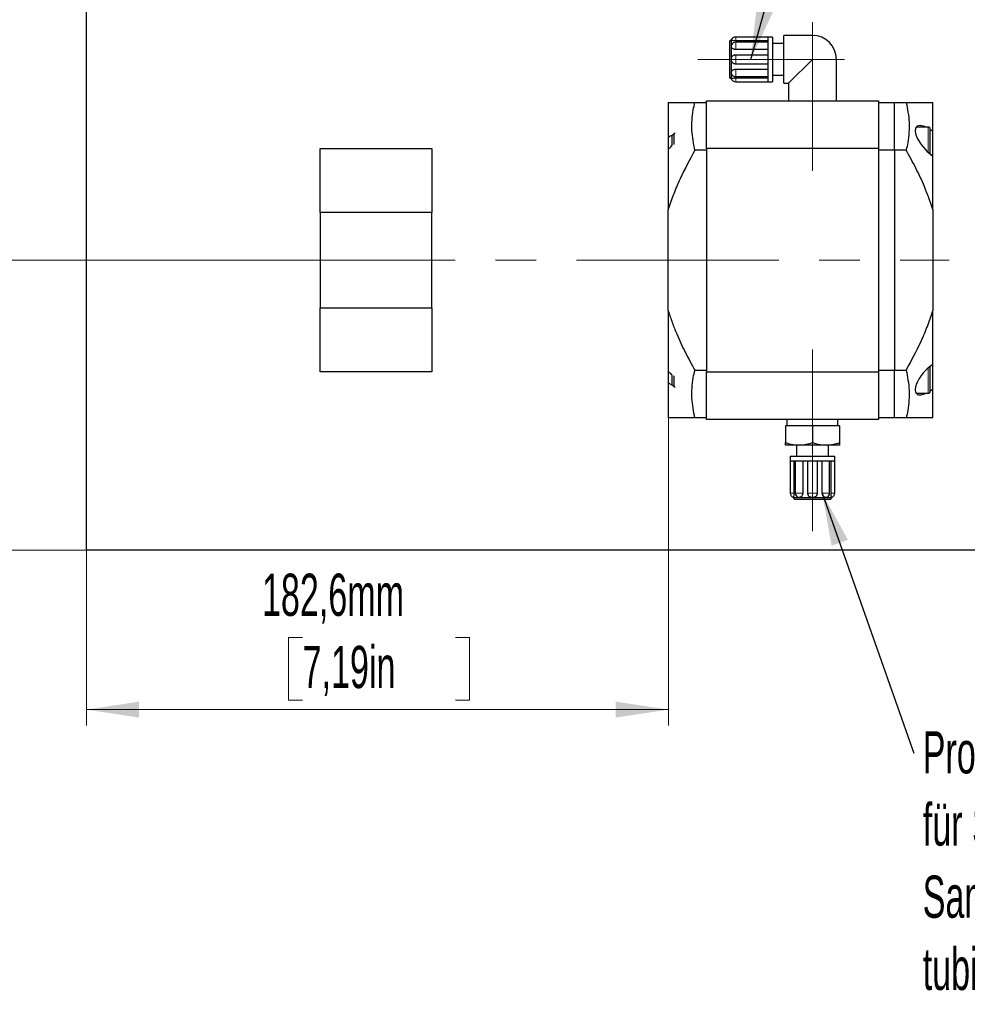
# Model space of a CAD drawing. Header units: millimetres. Extents: x 0 to 2100, y 0 to 1485.
# Tile 11 of 39: x 733 to 1031, y 608 to 917. Entities that reach past the tile are written whole.
import ezdxf

# ---------------------------------------------------------------- set-up
doc = ezdxf.new("R2010")
doc.units = ezdxf.units.MM
doc.header["$LTSCALE"] = 5
doc.linetypes.add('CENTERX2', pattern=[20.32, 12.7, -2.54, 2.54, -2.54])
doc.styles.add('SLDTEXTSTYLE0', font='TXT', dxfattribs={"width": 0.605})
doc.dimstyles.new('SLDDIMSTYLE0', dxfattribs={"dimtxt": 12.841593, "dimasz": 16.5, "dimexe": 0, "dimexo": 0.0625, "dimgap": 3.210398, "dimtad": 1, "dimrnd": 1e-09, "dimzin": 12, "dimdsep": 46, "dimtxsty": 'SLDTEXTSTYLE0', "dimsah": 1, "dimcen": 0.09, "dimadec": 0, "dimazin": 3, "dimtfac": 1, "dimtofl": 0, "dimtmove": 0, "dimatfit": 3, "dimfxl": 1, "dimfrac": 2, "dimtolj": 1, "dimtzin": 12, "dimarcsym": 0})
doc.dimstyles.new('SLDDIMSTYLE1', dxfattribs={"dimtxt": 12.841593, "dimasz": 16.5, "dimexe": 0, "dimexo": 0.0625, "dimgap": 3.210398, "dimtad": 1, "dimrnd": 1e-09, "dimzin": 12, "dimdsep": 46, "dimtxsty": 'SLDTEXTSTYLE0', "dimsah": 1, "dimcen": 0.09, "dimadec": 0, "dimazin": 3, "dimtfac": 1, "dimtmove": 0, "dimatfit": 0, "dimfxl": 1, "dimfrac": 2, "dimtolj": 1, "dimtzin": 12, "dimarcsym": 0})
doc.dimstyles.new('SLDDIMSTYLE3', dxfattribs={"dimtxt": 12.841593, "dimasz": 16.5, "dimexe": 0, "dimexo": 0.0625, "dimgap": 3.210398, "dimtad": 1, "dimrnd": 1e-09, "dimzin": 12, "dimdsep": 46, "dimtxsty": 'SLDTEXTSTYLE0', "dimsah": 1, "dimcen": 0.09, "dimadec": 0, "dimazin": 3, "dimtfac": 1, "dimtmove": 0, "dimatfit": 0, "dimfxl": 1, "dimfrac": 2, "dimtolj": 1, "dimtzin": 12, "dimarcsym": 0})
doc.dimstyles.new('SLDDIMSTYLE6', dxfattribs={"dimtxt": 0.18, "dimasz": 16.5, "dimexe": 0, "dimexo": 0.0625, "dimgap": 0, "dimtad": 0, "dimtih": 1, "dimtoh": 1, "dimdec": 0, "dimrnd": 1e-09, "dimzin": 0, "dimdsep": 46, "dimtxsty": 'Standard', "dimsah": 1, "dimcen": 0.09, "dimadec": 0, "dimazin": 0, "dimtfac": 16.5, "dimtdec": 0, "dimtofl": 0, "dimtmove": 0, "dimatfit": 3, "dimfxl": 1, "dimfrac": 2, "dimtolj": 1, "dimtzin": 0, "dimarcsym": 0})

# ---------------------------------------------------------------- blocks, each defined once
blk = doc.blocks.new('_D_1')
at = {"color": 7, "linetype": 'Continuous', "lineweight": 0}
for p, q in [((709.1, 960.74), (709.1, 1038.01)), ((686.44, 1024.3), (686.44, 1028.71)), ((686.44, 1028.71), (706.17, 1028.71)), ((706.17, 1028.71), (706.17, 1024.3)), ((686.44, 986.08), (686.44, 981.67)), ((706.17, 981.67), (706.17, 986.08)), ((686.44, 981.67), (706.17, 981.67)), ((754.47, 960.74), (704.1, 960.74)), ((709.1, 960.74), (709.1, 940.74)), ((1196.21, 940.74), (704.1, 940.74)), ((709.1, 940.74), (709.1, 908.74))]:
    blk.add_line(p, q, dxfattribs=at)
at = {"color": 7, "linetype": 'Continuous', "lineweight": 18}
for points in [[(709.1, 960.74), (711.6, 977.24), (706.6, 977.24)], [(709.1, 940.74), (706.6, 924.24), (711.6, 924.24)]]:
    blk.add_solid(points, dxfattribs=at)
at = {"color": 7, "linetype": 'Continuous', "lineweight": 18, "char_height": 13.229, "attachment_point": 1, "rotation": 90, "style": 'SLDTEXTSTYLE0'}
for s, insert in [('20mm', (666.45, 980.69)), ('0,8in', (689.11, 986.08))]:
    blk.add_mtext(s, dxfattribs=dict(at, insert=insert))
blk = doc.blocks.new('_D_3')
at = {"color": 7, "linetype": 'Continuous', "lineweight": 0}
for p, q in [((754.47, 960.74), (591.79, 960.74)), ((596.79, 841.74), (596.79, 960.74)), ((574.13, 923.61), (574.13, 928.02)), ((574.13, 928.02), (593.86, 928.02)), ((593.86, 928.02), (593.86, 923.61)), ((574.13, 875.59), (574.13, 871.18)), ((593.86, 871.18), (593.86, 875.59)), ((574.13, 871.18), (593.86, 871.18)), ((809.97, 841.74), (591.79, 841.74))]:
    blk.add_line(p, q, dxfattribs=at)
at = {"color": 7, "linetype": 'Continuous', "lineweight": 18}
for points in [[(596.79, 960.74), (594.29, 944.24), (599.29, 944.24)], [(596.79, 841.74), (599.29, 858.24), (594.29, 858.24)]]:
    blk.add_solid(points, dxfattribs=at)
at = {"color": 7, "linetype": 'Continuous', "lineweight": 18, "char_height": 13.229, "attachment_point": 1, "rotation": 90, "style": 'SLDTEXTSTYLE0'}
for s, insert in [('119mm', (554.14, 870.2)), ('4,69in', (576.8, 875.59))]:
    blk.add_mtext(s, dxfattribs=dict(at, insert=insert))
blk = doc.blocks.new('_D_4')
at = {"color": 7, "linetype": 'Continuous', "lineweight": 0}
for p, q in [((650.21, 960.74), (650.21, 1048.47)), ((627.55, 1034.75), (627.55, 1039.16)), ((627.55, 1039.16), (647.27, 1039.16)), ((647.27, 1039.16), (647.27, 1034.75)), ((627.55, 986.73), (627.55, 982.32)), ((647.27, 982.32), (647.27, 986.73)), ((627.55, 982.32), (647.27, 982.32)), ((754.47, 960.74), (645.21, 960.74)), ((650.21, 920.74), (650.21, 960.74)), ((704.1, 920.74), (645.21, 920.74)), ((650.21, 920.74), (650.21, 888.74)), ((754.47, 920.74), (714.1, 920.74))]:
    blk.add_line(p, q, dxfattribs=at)
at = {"color": 7, "linetype": 'Continuous', "lineweight": 18}
for points in [[(650.21, 960.74), (652.71, 977.24), (647.71, 977.24)], [(650.21, 920.74), (647.71, 904.24), (652.71, 904.24)]]:
    blk.add_solid(points, dxfattribs=at)
at = {"color": 7, "linetype": 'Continuous', "lineweight": 18, "char_height": 13.229, "attachment_point": 1, "rotation": 90, "style": 'SLDTEXTSTYLE0'}
for s, insert in [('40mm', (607.56, 986.24)), ('1,57in', (630.22, 986.73))]:
    blk.add_mtext(s, dxfattribs=dict(at, insert=insert))
blk = doc.blocks.new('_D_9')
at = {"color": 7, "linetype": 'Continuous', "lineweight": 0}
for p, q in [((754.47, 960.74), (538.11, 960.74)), ((543.11, 960.74), (543.11, 750.74)), ((520.45, 890.01), (520.45, 894.42)), ((520.45, 894.42), (540.17, 894.42)), ((540.17, 894.42), (540.17, 890.01)), ((520.45, 842), (520.45, 837.59)), ((540.17, 837.59), (540.17, 842)), ((520.45, 837.59), (540.17, 837.59)), ((754.47, 750.74), (538.11, 750.74))]:
    blk.add_line(p, q, dxfattribs=at)
at = {"color": 7, "linetype": 'Continuous', "lineweight": 18}
for points in [[(543.11, 960.74), (540.61, 944.24), (545.61, 944.24)], [(543.11, 750.74), (545.61, 767.24), (540.61, 767.24)]]:
    blk.add_solid(points, dxfattribs=at)
at = {"color": 7, "linetype": 'Continuous', "lineweight": 18, "char_height": 13.229, "attachment_point": 1, "rotation": 90, "style": 'SLDTEXTSTYLE0'}
for s, insert in [('210mm', (500.46, 836.61)), ('8,27in', (523.12, 842))]:
    blk.add_mtext(s, dxfattribs=dict(at, insert=insert))
blk = doc.blocks.new('_D_10')
at = {"color": 7, "linetype": 'Continuous', "lineweight": 0}
for p, q in [((937.07, 792.24), (937.07, 695.74)), ((754.47, 750.74), (754.47, 695.74)), ((822.25, 723.4), (817.84, 723.4)), ((817.84, 723.4), (817.84, 703.68)), ((870.27, 723.4), (874.68, 723.4)), ((874.68, 723.4), (874.68, 703.68)), ((817.84, 703.68), (822.25, 703.68)), ((874.68, 703.68), (870.27, 703.68)), ((937.07, 700.74), (754.47, 700.74))]:
    blk.add_line(p, q, dxfattribs=at)
at = {"color": 7, "linetype": 'Continuous', "lineweight": 18}
for points in [[(754.47, 700.74), (770.97, 698.24), (770.97, 703.24)], [(937.07, 700.74), (920.57, 703.24), (920.57, 698.24)]]:
    blk.add_solid(points, dxfattribs=at)
at = {"color": 7, "linetype": 'Continuous', "lineweight": 18, "char_height": 13.229, "attachment_point": 1, "style": 'SLDTEXTSTYLE0'}
for s, insert in [('182,6mm', (809.51, 743.39)), ('7,19in', (822.25, 720.73))]:
    blk.add_mtext(s, dxfattribs=dict(at, insert=insert))
blk = doc.blocks.new('SW_NOTE_0_1')
at = {"color": 0, "linetype": 'Continuous', "lineweight": 0, "char_height": 13.2292, "attachment_point": 1, "style": 'SLDTEXTSTYLE0'}
for s, insert in [('Proben-Zulauf G1/4"', (2.75, 6.85)), ('für Schlauch 4/6 mm', (2.75, -15.79)), ('Sample inlet G1/4" for', (2.75, -38.43)), ('tubing 4/6 mm', (2.75, -61.07))]:
    blk.add_mtext(s, dxfattribs=dict(at, insert=insert))

msp = doc.modelspace()

# ---------------------------------------------------------------- linework, layer by layer
at = {"color": 7, "linetype": 'Continuous', "lineweight": 25}
for p, q in [((754.467, 750.74), (754.467, 920.74)), ((968.317, 911.74), (958.231, 911.74)), ((969.817, 911.74), (968.317, 911.74)), ((968.317, 911.74), (968.317, 909.69)), ((969.817, 911.74), (969.817, 904.74)), ((982.317, 912.24), (973.317, 912.24)), ((973.317, 897.24), (973.317, 912.24)), ((956.817, 910.74), (956.317, 910.451)), ((956.317, 910.451), (956.317, 904.74)), ((956.817, 910.74), (956.817, 908.983)), ((956.817, 908.983), (956.906, 909.302)), ((956.817, 908.983), (956.817, 904.74)), ((968.317, 910.558), (958.231, 910.558)), ((968.317, 910.129), (958.231, 910.129)), ((968.317, 909.69), (968.317, 904.74)), ((973.317, 909.74), (969.817, 909.74)), ((968.317, 907.818), (958.231, 907.818)), ((958.231, 906.206), (968.317, 906.206)), ((956.317, 904.74), (956.317, 899.029)), ((956.817, 904.74), (956.817, 900.497)), ((968.317, 903.274), (958.231, 903.274)), ((968.317, 904.74), (968.317, 899.79)), ((969.817, 904.74), (969.817, 897.74)), ((974.817, 897.24), (982.317, 904.74)), ((989.817, 891.74), (989.817, 904.74)), ((956.317, 899.029), (956.817, 898.74)), ((956.817, 900.497), (956.817, 898.74)), ((956.907, 900.175), (956.817, 900.497)), ((958.231, 901.663), (968.317, 901.663)), ((958.231, 899.351), (968.317, 899.351)), ((958.231, 898.922), (968.317, 898.922)), ((968.317, 899.79), (968.317, 897.74)), ((969.817, 899.74), (973.317, 899.74)), ((958.231, 897.74), (968.317, 897.74)), ((968.317, 897.74), (969.817, 897.74)), ((973.317, 897.24), (974.817, 897.24)), ((974.817, 897.24), (974.817, 891.74)), ((937.067, 891.24), (937.067, 880.234)), ((945.403, 891.24), (949.067, 891.24)), ((949.067, 891.74), (1003.067, 891.74)), ((949.067, 876.74), (949.067, 891.74)), ((1003.067, 891.74), (1003.067, 876.74)), ((1003.067, 891.24), (1008.067, 891.24)), ((1008.067, 876.24), (1008.067, 891.24)), ((1008.067, 891.24), (1011.73, 891.24)), ((1020.067, 882.188), (1020.067, 891.24)), ((1018.667, 883.51), (1014.956, 883.51)), ((938.88, 881.51), (938.267, 880.896)), ((938.267, 877.756), (938.267, 880.896)), ((939.23, 881.51), (938.88, 881.51)), ((938.88, 878.035), (938.88, 881.51)), ((1020.067, 882.188), (1019.161, 882.723)), ((1019.267, 875.067), (1019.267, 882.91)), ((1020.067, 874.42), (1020.067, 882.188)), ((937.067, 880.234), (937.067, 876.692)), ((827.817, 876.74), (862.817, 876.74)), ((827.817, 856.74), (827.817, 876.74)), ((862.817, 876.74), (862.817, 856.74)), ((937.067, 876.7), (937.067, 857.67)), ((949.067, 876.24), (945.403, 876.24)), ((1003.067, 876.74), (949.067, 876.74)), ((949.067, 876.74), (949.067, 806.74)), ((1003.067, 876.74), (1003.067, 806.74)), ((1008.067, 876.24), (1003.067, 876.24)), ((1008.067, 876.24), (1008.067, 807.24)), ((1011.73, 876.24), (1008.067, 876.24)), ((1020.067, 857.67), (1020.067, 874.42)), ((862.817, 856.74), (827.817, 856.74)), ((827.817, 856.74), (827.817, 826.74)), ((862.817, 826.74), (862.817, 856.74)), ((937.067, 825.811), (937.067, 857.67)), ((1020.067, 857.67), (1020.067, 825.811)), ((827.817, 826.74), (862.817, 826.74)), ((827.817, 806.74), (827.817, 826.74)), ((862.817, 826.74), (862.817, 806.74)), ((937.067, 825.811), (937.067, 806.78)), ((1020.067, 809.06), (1020.067, 825.811)), ((862.817, 806.74), (827.817, 806.74)), ((937.067, 806.809), (937.067, 803.246)), ((945.403, 807.24), (949.067, 807.24)), ((949.067, 806.74), (1003.067, 806.74)), ((949.067, 791.74), (949.067, 806.74)), ((1003.067, 807.24), (1008.067, 807.24)), ((1003.067, 806.74), (1003.067, 791.74)), ((1008.067, 807.24), (1011.73, 807.24)), ((1008.067, 792.24), (1008.067, 807.24)), ((1019.267, 800.571), (1019.267, 808.448)), ((1020.067, 801.293), (1020.067, 809.06)), ((937.067, 803.246), (938.19, 802.614)), ((937.067, 803.246), (937.067, 792.24)), ((938.267, 802.584), (938.267, 805.726)), ((938.88, 801.971), (938.88, 805.446)), ((938.267, 802.584), (938.88, 801.971)), ((938.88, 801.971), (939.23, 801.971)), ((1019.267, 800.789), (1020.067, 801.293)), ((1020.067, 792.24), (1020.067, 801.293)), ((1014.926, 799.971), (1018.667, 799.971)), ((949.067, 792.24), (945.403, 792.24)), ((1003.067, 791.74), (949.067, 791.74)), ((974.317, 791.74), (974.317, 789.74)), ((990.317, 789.74), (990.317, 791.74)), ((1008.067, 792.24), (1003.067, 792.24)), ((1011.73, 792.24), (1008.067, 792.24)), ((973.817, 789.74), (973.817, 784.499)), ((982.317, 789.74), (973.817, 789.74)), ((982.317, 789.74), (982.317, 784.499)), ((990.817, 789.74), (982.317, 789.74)), ((990.817, 789.74), (990.817, 784.499)), ((978.067, 783.74), (973.817, 783.74)), ((977.317, 783.74), (977.317, 780.24)), ((986.567, 783.74), (978.067, 783.74)), ((990.817, 783.74), (986.567, 783.74)), ((987.317, 780.24), (987.317, 783.74)), ((975.317, 780.24), (975.317, 778.74)), ((975.317, 780.24), (989.317, 780.24)), ((975.317, 778.74), (975.317, 768.654)), ((975.317, 778.74), (977.367, 778.74)), ((976.499, 778.74), (976.499, 768.654)), ((976.928, 778.74), (976.928, 768.654)), ((977.367, 778.74), (982.317, 778.74)), ((979.239, 778.74), (979.239, 768.654)), ((980.851, 768.654), (980.851, 778.74)), ((982.317, 778.74), (987.266, 778.74)), ((983.783, 778.74), (983.783, 768.654)), ((985.394, 768.654), (985.394, 778.74)), ((987.266, 778.74), (989.317, 778.74)), ((987.706, 768.654), (987.706, 778.74)), ((988.135, 768.654), (988.135, 778.74)), ((989.317, 778.74), (989.317, 780.24)), ((989.317, 768.654), (989.317, 778.74)), ((976.317, 767.24), (976.605, 766.74)), ((976.317, 767.24), (978.074, 767.24)), ((976.605, 766.74), (988.028, 766.74)), ((978.074, 767.24), (977.755, 767.33)), ((978.074, 767.24), (982.317, 767.24)), ((982.317, 767.24), (986.559, 767.24)), ((986.885, 767.331), (986.559, 767.24)), ((986.559, 767.24), (988.317, 767.24)), ((988.028, 766.74), (988.317, 767.24)), ((1249.467, 750.74), (754.467, 750.74))]:
    msp.add_line(p, q, dxfattribs=at)
at = {"color": 7, "linetype": 'CENTERX2', "lineweight": 18}
for p, q in [((982.317, 869.74), (982.317, 916.44)), ((946.317, 904.74), (992.317, 904.74)), ((806.642, 841.74), (1025.221, 841.74)), ((982.317, 756.74), (982.317, 813.74))]:
    msp.add_line(p, q, dxfattribs=at)
at = {"color": 8, "linetype": 'Continuous', "lineweight": 18}
for p, q in [((958.231, 910.558), (958.231, 911.74)), ((982.317, 904.74), (982.317, 912.24)), ((958.231, 907.818), (958.231, 910.129)), ((958.231, 903.274), (958.231, 906.206)), ((989.817, 904.74), (982.317, 904.74)), ((958.231, 899.351), (958.231, 901.663)), ((958.231, 897.74), (958.231, 898.922)), ((1018.667, 875.495), (1018.667, 883.51)), ((1018.667, 799.971), (1018.667, 807.889)), ((976.499, 768.654), (975.317, 768.654)), ((979.239, 768.654), (976.928, 768.654)), ((983.783, 768.654), (980.851, 768.654)), ((987.706, 768.654), (985.394, 768.654)), ((989.317, 768.654), (988.135, 768.654))]:
    msp.add_line(p, q, dxfattribs=at)
at = {"color": 7, "linetype": 'Continuous', "lineweight": 25, "flags": 128}
msp.add_lwpolyline([(1017.833, 883.51), (1017.624, 883.633), (1016.082, 884.009), (1015.158, 883.774), (1014.69, 883.162), (1014.576, 882.161), (1014.804, 881.029), (1015.311, 879.779), (1016.386, 878.01), (1018.175, 875.953), (1020.067, 874.42), (1020.067, 874.42)], dxfattribs=at)
at = {"color": 7, "linetype": 'Continuous', "lineweight": 25}
for centre, radius, start, end in [((958.231, 910.24), 1.5, 90, 160.54561), ((982.317, 904.74), 7.5, 0, 90), ((958.231, 908.629), 1.5, 90, 153.07334), ((958.231, 900.851), 1.5, 206.96237, 270), ((958.231, 899.24), 1.5, 199.48945, 270), ((1018.667, 882.91), 0.6, 360, 90), ((1018.667, 800.571), 0.6, 270, 0), ((976.817, 768.654), 1.5, 180, 250.53064), ((978.428, 768.654), 1.5, 180, 243.05987), ((986.206, 768.654), 1.5, 297.25243, 0), ((987.817, 768.654), 1.5, 289.497, 0)]:
    msp.add_arc(centre, radius, start, end, dxfattribs=at)
for points, knots in [([(958.231, 910.558), (958.137, 910.56), (957.948, 910.562), (957.678, 910.584), (957.431, 910.615), (957.149, 910.662), (956.878, 910.724), (956.837, 910.735), (956.817, 910.74)], [0, 0, 0, 0, 0.1245943, 0.24924, 0.3738167, 0.4973804, 0.7481155, 1, 1, 1, 1]), ([(958.231, 907.818), (958.137, 907.822), (957.948, 907.832), (957.678, 907.911), (957.431, 908.028), (957.149, 908.236), (956.878, 908.566), (956.837, 908.844), (956.817, 908.983)], [0, 0, 0, 0, 0.1245943, 0.24924, 0.3738167, 0.4973804, 0.7481155, 1, 1, 1, 1]), ([(956.817, 904.74), (956.837, 904.931), (956.878, 905.313), (957.149, 905.719), (957.431, 905.965), (957.678, 906.1), (957.948, 906.19), (958.137, 906.201), (958.231, 906.206)], [0, 0, 0, 0, 0.2518842, 0.5026191, 0.6261316, 0.7507591, 0.8753793, 1, 1, 1, 1]), ([(958.231, 903.274), (958.137, 903.28), (957.948, 903.29), (957.678, 903.38), (957.431, 903.515), (957.149, 903.762), (956.878, 904.167), (956.837, 904.549), (956.817, 904.74)], [0, 0, 0, 0, 0.1245943, 0.24924, 0.3738167, 0.4973804, 0.7481155, 1, 1, 1, 1]), ([(956.817, 900.497), (956.837, 900.637), (956.878, 900.914), (957.149, 901.244), (957.431, 901.452), (957.678, 901.569), (957.948, 901.648), (958.137, 901.658), (958.231, 901.663)], [0, 0, 0, 0, 0.2518842, 0.5026191, 0.6261316, 0.7507591, 0.8753793, 1, 1, 1, 1]), ([(956.817, 898.74), (956.837, 898.746), (956.878, 898.757), (957.149, 898.818), (957.431, 898.866), (957.678, 898.896), (957.948, 898.918), (958.137, 898.921), (958.231, 898.922)], [0, 0, 0, 0, 0.2518842, 0.5026191, 0.6261316, 0.7507591, 0.8753793, 1, 1, 1, 1]), ([(937.067, 891.24), (937.46, 891.24), (938.248, 891.24), (939.987, 891.24), (942.31, 891.24), (944.371, 891.24), (945.403, 891.24)], [0, 0, 0, 0, 0.187289, 0.3750966, 0.6869515, 1, 1, 1, 1]), ([(945.403, 876.24), (945.001, 878.313), (944.393, 881.445), (944.479, 885.676), (944.806, 888.605), (945.224, 890.45), (945.403, 891.24)], [0, 0, 0, 0, 0.4156214, 0.6281631, 0.840713, 1, 1, 1, 1]), ([(1011.73, 891.24), (1012.132, 889.167), (1012.74, 886.035), (1012.655, 881.805), (1012.328, 878.875), (1011.909, 877.03), (1011.73, 876.24)], [0, 0, 0, 0, 0.4156214, 0.6281631, 0.840713, 1, 1, 1, 1]), ([(1011.73, 891.24), (1013.346, 891.24), (1015.779, 891.24), (1018.452, 891.24), (1019.528, 891.24), (1020.067, 891.24)], [0, 0, 0, 0, 0.49718031, 0.74862266, 1, 1, 1, 1]), ([(938.267, 880.854), (938.129, 880.816), (937.752, 880.712), (937.332, 880.42), (937.067, 880.234)], [0, 0, 0, 0, 0.36683674, 1, 1, 1, 1]), ([(937.067, 876.7), (937.46, 876.982), (937.884, 877.285), (938.241, 877.738), (938.267, 877.77)], [0, 0, 0, 0, 0.9285517, 1, 1, 1, 1]), ([(945.403, 876.24), (943.787, 873.27), (941.356, 868.8), (938.683, 862.54), (937.606, 859.295), (937.067, 857.67)], [0, 0, 0, 0, 0.4971804, 0.7480747, 1, 1, 1, 1]), ([(1020.067, 857.67), (1019.238, 860.082), (1017.719, 864.501), (1014.814, 870.659), (1012.76, 874.377), (1011.73, 876.24)], [0, 0, 0, 0, 0.375019, 0.6869127, 1, 1, 1, 1]), ([(937.067, 825.811), (937.46, 824.599), (938.248, 822.173), (939.987, 817.836), (942.31, 812.818), (944.371, 809.102), (945.403, 807.24)], [0, 0, 0, 0, 0.187289, 0.3750966, 0.6869515, 1, 1, 1, 1]), ([(1011.73, 807.24), (1013.346, 810.211), (1015.779, 814.684), (1018.452, 820.943), (1019.528, 824.188), (1020.067, 825.811)], [0, 0, 0, 0, 0.49718031, 0.74862266, 1, 1, 1, 1]), ([(938.267, 805.681), (938.129, 805.843), (937.752, 806.286), (937.332, 806.589), (937.067, 806.78)], [0, 0, 0, 0, 0.3668367, 1, 1, 1, 1]), ([(945.403, 792.24), (945.001, 794.313), (944.393, 797.445), (944.479, 801.676), (944.806, 804.605), (945.224, 806.45), (945.403, 807.24)], [0, 0, 0, 0, 0.4156214, 0.6281631, 0.840713, 1, 1, 1, 1]), ([(1011.73, 807.24), (1012.132, 805.167), (1012.74, 802.035), (1012.655, 797.805), (1012.328, 794.875), (1011.909, 793.03), (1011.73, 792.24)], [0, 0, 0, 0, 0.4156214, 0.6281631, 0.840713, 1, 1, 1, 1]), ([(1020.067, 809.06), (1019.234, 808.42), (1017.81, 807.325), (1016.146, 805.228), (1015.154, 803.486), (1014.628, 802.009), (1014.512, 800.84), (1014.761, 800.018), (1015.36, 799.503), (1016.362, 799.375), (1017.306, 799.768), (1017.791, 799.971)], [0, 0, 0, 0, 0.1945156, 0.3328533, 0.4381467, 0.5234008, 0.6090565, 0.6857975, 0.7644989, 0.8789667, 1, 1, 1, 1]), ([(945.403, 792.24), (943.787, 792.24), (941.356, 792.24), (938.683, 792.24), (937.606, 792.24), (937.067, 792.24)], [0, 0, 0, 0, 0.4971804, 0.7480747, 1, 1, 1, 1]), ([(1020.067, 792.24), (1019.238, 792.24), (1017.719, 792.24), (1014.814, 792.24), (1012.76, 792.24), (1011.73, 792.24)], [0, 0, 0, 0, 0.375019, 0.6869127, 1, 1, 1, 1]), ([(973.817, 784.499), (974.629, 784.254), (976.025, 783.833), (977.465, 783.767), (978.067, 783.74)], [0, 0, 0, 0, 0.5819524, 1, 1, 1, 1]), ([(973.817, 783.74), (973.817, 783.785), (973.817, 783.869), (973.817, 784.299), (973.817, 784.499)], [0, 0, 0, 0, 0.5352511, 1, 1, 1, 1]), ([(978.067, 783.74), (978.838, 783.785), (980.278, 783.869), (981.67, 784.299), (982.317, 784.499)], [0, 0, 0, 0, 0.5352511, 1, 1, 1, 1]), ([(982.317, 784.499), (983.129, 784.254), (984.525, 783.833), (985.965, 783.767), (986.567, 783.74)], [0, 0, 0, 0, 0.5819524, 1, 1, 1, 1]), ([(986.567, 783.74), (987.338, 783.785), (988.778, 783.869), (990.17, 784.299), (990.817, 784.499)], [0, 0, 0, 0, 0.5352511, 1, 1, 1, 1]), ([(990.817, 784.499), (990.817, 784.254), (990.817, 783.833), (990.817, 783.767), (990.817, 783.74)], [0, 0, 0, 0, 0.5819524, 1, 1, 1, 1]), ([(976.499, 768.654), (976.497, 768.56), (976.494, 768.372), (976.473, 768.102), (976.442, 767.855), (976.395, 767.572), (976.333, 767.302), (976.322, 767.261), (976.317, 767.24)], [0, 0, 0, 0, 0.1245943, 0.24924, 0.3738167, 0.4973804, 0.7481155, 1, 1, 1, 1]), ([(979.239, 768.654), (979.234, 768.56), (979.225, 768.372), (979.146, 768.102), (979.029, 767.855), (978.821, 767.572), (978.491, 767.302), (978.213, 767.261), (978.074, 767.24)], [0, 0, 0, 0, 0.12459429, 0.24923996, 0.37381671, 0.49738038, 0.74811549, 1, 1, 1, 1]), ([(982.317, 767.24), (982.125, 767.261), (981.744, 767.302), (981.338, 767.572), (981.092, 767.855), (980.957, 768.102), (980.867, 768.372), (980.856, 768.56), (980.851, 768.654)], [0, 0, 0, 0, 0.2518842, 0.5026191, 0.6261316, 0.7507591, 0.8753793, 1, 1, 1, 1]), ([(983.783, 768.654), (983.777, 768.56), (983.766, 768.372), (983.677, 768.102), (983.542, 767.855), (983.295, 767.572), (982.89, 767.302), (982.508, 767.261), (982.317, 767.24)], [0, 0, 0, 0, 0.1245943, 0.24924, 0.3738167, 0.4973804, 0.7481155, 1, 1, 1, 1]), ([(986.559, 767.24), (986.42, 767.261), (986.142, 767.302), (985.812, 767.572), (985.604, 767.855), (985.487, 768.102), (985.409, 768.372), (985.399, 768.56), (985.394, 768.654)], [0, 0, 0, 0, 0.2518842, 0.5026191, 0.6261316, 0.7507591, 0.8753793, 1, 1, 1, 1]), ([(988.317, 767.24), (988.311, 767.261), (988.3, 767.302), (988.239, 767.572), (988.191, 767.855), (988.161, 768.102), (988.139, 768.372), (988.136, 768.56), (988.135, 768.654)], [0, 0, 0, 0, 0.2518842, 0.5026191, 0.6261316, 0.7507591, 0.8753793, 1, 1, 1, 1])]:
    msp.add_open_spline(points, degree=3, knots=knots, dxfattribs=at)

# ---------------------------------------------------------------- block references
at = {"color": 7, "linetype": 'Continuous', "lineweight": 0}
msp.add_blockref('SW_NOTE_0_1', (1014.167, 687.102), dxfattribs=at)

# ---------------------------------------------------------------- dimensions: what is measured, and where the dimension line sits
at = {"color": 7, "linetype": 'Continuous', "lineweight": 18}
for base, p1, p2, dimstyle, picture, middle in [((650.213, 960.74), (754.467, 920.74), (754.467, 960.74), 'SLDDIMSTYLE3', '_D_4', (650.213, 1010.74)), ((709.105, 940.74), (754.467, 960.74), (1196.211, 940.74), 'SLDDIMSTYLE1', '_D_1', (709.105, 1005.187)), ((543.112, 750.74), (754.467, 960.74), (754.467, 750.74), 'SLDDIMSTYLE0', '_D_9', (543.112, 866.004)), ((596.795, 960.74), (809.967, 841.74), (754.467, 960.74), 'SLDDIMSTYLE0', '_D_3', (596.795, 899.598))]:
    dim = msp.add_linear_dim(base=base, p1=p1, p2=p2, angle=90, dimstyle=dimstyle, dxfattribs=at)
    dim.commit()
    dim.dimension.update_dxf_attribs({"geometry": picture, "text_midpoint": middle, "dimtype": 160})
dim = msp.add_linear_dim(base=(754.467, 700.74), p1=(937.067, 792.24), p2=(754.467, 750.74), dimstyle='SLDDIMSTYLE0', dxfattribs=at)
dim.commit()
dim.dimension.update_dxf_attribs({"geometry": '_D_10', "text_midpoint": (846.262, 700.74), "dimtype": 160})

# ---------------------------------------------------------------- leaders
at = {"color": 7, "linetype": 'Continuous', "lineweight": 0}
for points in [[(962.935, 904.74), (1008.214, 1064.483)], [(985.394, 768.654), (1014.167, 687.102)]]:
    msp.add_leader(points, dimstyle='SLDDIMSTYLE6', dxfattribs=at)

doc.saveas('drawing.dxf')
